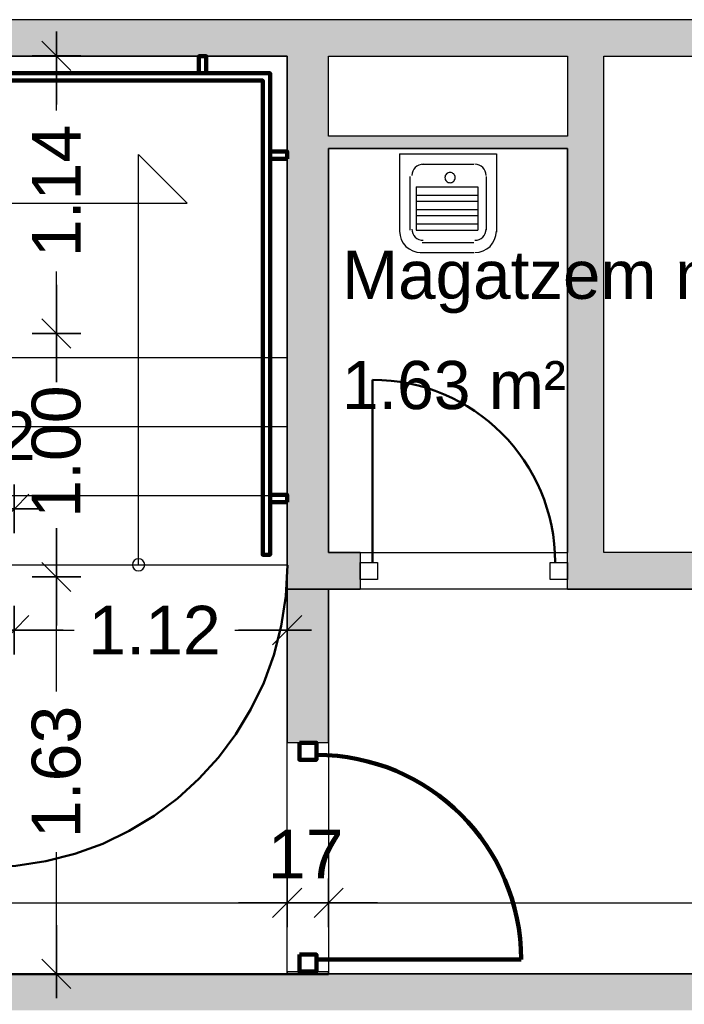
# Model space of a CAD drawing. Header units: metres. Extents: x -1 to 439, y -6 to 33.
# Tile 23 of 29: x 414.68 to 417.41, y 24.18 to 28.23. Entities that reach past the tile are written whole.
import ezdxf

# ---------------------------------------------------------------- set-up
doc = ezdxf.new("R2010")
doc.units = ezdxf.units.M
doc.header["$PDMODE"] = 65
doc.linetypes.add('CONTINUA', pattern=[0])
doc.linetypes.add('VERDECKT', pattern=[9.525, 6.35, -3.175])
for name, color, linetype, lineweight in [('3D P1 MURS EXISTENTS', 7, 'CONTINUA', 25), ('3D P1 MURS NOUS', 7, 'CONTINUA', 25), ('P1 COTES', 7, 'CONTINUA', 25), ('P1 ESCALES 2D', 7, 'CONTINUA', 25), ('P1 LOCAL', 7, 'CONTINUA', 25), ('P1 MOBLES', 7, 'CONTINUA', 25)]:
    doc.layers.add(name, color=color, linetype=linetype, lineweight=lineweight)
doc.styles.add('ARIAL', font='arial.ttf')
doc.dimstyles.new('DIMSTYLE_12', dxfattribs={"dimtxt": 0.2, "dimasz": 0.2, "dimexe": 0, "dimexo": 1e-06, "dimgap": 0.1, "dimtad": 2, "dimdec": 0, "dimlfac": 100, "dimrnd": 1, "dimzin": 4, "dimdsep": 46, "dimtxsty": 'ARIAL', "dimblk1": 'ALL_ML_STRICH', "dimblk2": 'ALL_ML_STRICH', "dimsah": 1, "dimcen": 0, "dimse1": 1, "dimse2": 1, "dimclrd": 2, "dimclre": 2, "dimclrt": 2, "dimadec": 0, "dimazin": 0, "dimtfac": 1, "dimtdec": 0, "dimtix": 1, "dimtmove": 2, "dimatfit": 3, "dimfxl": 0, "dimtvp": 1.2, "dimtzin": 0, "dimlwd": 0, "dimlwe": 35, "dimarcsym": 0})
doc.dimstyles.new('DIMSTYLE_9', dxfattribs={"dimtxt": 0.2, "dimasz": 0.2, "dimexe": 0, "dimexo": 1e-06, "dimgap": 0.1, "dimtad": 0, "dimrnd": 0.01, "dimzin": 4, "dimdsep": 46, "dimtxsty": 'ARIAL', "dimblk1": 'ALL_ML_STRICH', "dimblk2": 'ALL_ML_STRICH', "dimsah": 1, "dimcen": 0, "dimse1": 1, "dimse2": 1, "dimclrd": 2, "dimclre": 2, "dimclrt": 2, "dimadec": 0, "dimazin": 0, "dimtfac": 1, "dimtdec": 0, "dimtix": 1, "dimtmove": 2, "dimatfit": 3, "dimfxl": 0, "dimtzin": 0, "dimlwd": 0, "dimlwe": 35, "dimarcsym": 0})

# ---------------------------------------------------------------- blocks, each defined once
blk = doc.blocks.new('OBJETO_COMPLEJO_0')
at = {"layer": '3D P1 MURS NOUS', "color": 240, "linetype": 'CONTINUA', "lineweight": 140, "transparency": 33554687}
for points in [[(411.0148, 28.0082), (411.0148, 28.078), (411.0448, 28.078), (411.0448, 28.0082), (411.0148, 28.0082)], [(412.5148, 28.0082), (412.5148, 28.078), (412.5448, 28.078), (412.5448, 28.0082), (412.5148, 28.0082)], [(413.9648, 28.0082), (413.9648, 28.078), (413.9948, 28.078), (413.9948, 28.0082), (413.9648, 28.0082)], [(415.4148, 28.0082), (415.4148, 28.078), (415.4448, 28.078), (415.4448, 28.0082), (415.4148, 28.0082)], [(410.9304, 25.9895), (410.9004, 25.9896), (410.9003, 28.0082), (415.7064, 28.0082), (415.7064, 26.0308), (415.6764, 26.0308), (415.6764, 27.9782), (410.9302, 27.9782), (410.9304, 25.9895)], [(410.9003, 27.8505), (410.8306, 27.8505), (410.8306, 27.8805), (410.9003, 27.8805), (410.9003, 27.8505)], [(415.7762, 27.6574), (415.7064, 27.6574), (415.7064, 27.6874), (415.7762, 27.6874), (415.7762, 27.6574)], [(415.7762, 26.2474), (415.7064, 26.2474), (415.7064, 26.2774), (415.7762, 26.2774), (415.7762, 26.2474)], [(410.9004, 26.1296), (410.8307, 26.1296), (410.8307, 26.1596), (410.9004, 26.1596), (410.9004, 26.1296)]]:
    blk.add_lwpolyline(points, close=True, dxfattribs=at)
blk = doc.blocks.new('OBJETO_COMPLEJO_25')
at = {"layer": 'P1 ESCALES 2D', "color": 7, "lineweight": 25, "transparency": 33554687}
for start, end in [(90, 270), (270, 90)]:
    blk.add_arc((415.167, 25.9895), 0.025, start, end, dxfattribs=at)
blk = doc.blocks.new('ALL_ML_STRICH')
at = {"color": 0, "linetype": 'ByBlock', "lineweight": -2}
for p, q in [((0, -0.5), (0, 0.5)), ((-0.3, -0.3), (0.3, 0.3)), ((-1, 0), (0.5, 0))]:
    blk.add_line(p, q, dxfattribs=at)
blk = doc.blocks.new('*D107')
at = {"layer": 'DEFPOINTS', "color": 2, "linetype": 'CONTINUA', "lineweight": 35, "transparency": 33554687}
for p in [(411.9764, 26.1008), (414.6569, 25.9396), (411.9764, 25.7212)]:
    blk.add_point(p, dxfattribs=at)
at = {"layer": 'P1 COTES', "color": 2, "linetype": 'CONTINUA', "lineweight": -2, "transparency": 33554687}
for p, q in [((411.9764, 25.7212), (413.0009, 25.7212)), ((413.6609, 25.7212), (414.6569, 25.7212))]:
    blk.add_line(p, q, dxfattribs=at)
at = {"layer": 'P1 COTES', "color": 2, "linetype": 'CONTINUA', "lineweight": 35, "transparency": 33554687, "xscale": 0.2, "yscale": 0.2, "zscale": 0.2, "rotation": 180}
blk.add_blockref('ALL_ML_STRICH', (411.9764, 25.7212), dxfattribs=at)
at = {"layer": 'P1 COTES', "color": 2, "linetype": 'CONTINUA', "lineweight": 35, "transparency": 33554687, "xscale": 0.2, "yscale": 0.2, "zscale": 0.2}
blk.add_blockref('ALL_ML_STRICH', (414.6569, 25.7212), dxfattribs=at)
at = {"layer": 'P1 COTES', "color": 2, "linetype": 'CONTINUA', "lineweight": 35, "transparency": 33554687, "insert": (413.3309, 25.7212), "char_height": 0.2, "width": 0.8, "attachment_point": 5, "style": 'ARIAL'}
blk.add_mtext('\\A1;{\\A1;{2.68\\H0.132000;\\S^ ;}}', dxfattribs=at)
blk = doc.blocks.new('*D108')
at = {"layer": 'DEFPOINTS', "color": 2, "linetype": 'CONTINUA', "lineweight": 35, "transparency": 33554687}
for p in [(415.7769, 26.702), (414.6569, 25.9396), (414.6569, 25.7212)]:
    blk.add_point(p, dxfattribs=at)
at = {"layer": 'P1 COTES', "color": 2, "linetype": 'CONTINUA', "lineweight": -2, "transparency": 33554687}
for p, q in [((414.6569, 25.7212), (414.9024, 25.7212)), ((415.5624, 25.7212), (415.7769, 25.7212))]:
    blk.add_line(p, q, dxfattribs=at)
at = {"layer": 'P1 COTES', "color": 2, "linetype": 'CONTINUA', "lineweight": 35, "transparency": 33554687, "xscale": 0.2, "yscale": 0.2, "zscale": 0.2, "rotation": 180}
blk.add_blockref('ALL_ML_STRICH', (414.6569, 25.7212), dxfattribs=at)
at = {"layer": 'P1 COTES', "color": 2, "linetype": 'CONTINUA', "lineweight": 35, "transparency": 33554687, "xscale": 0.2, "yscale": 0.2, "zscale": 0.2}
blk.add_blockref('ALL_ML_STRICH', (415.7769, 25.7212), dxfattribs=at)
at = {"layer": 'P1 COTES', "color": 2, "linetype": 'CONTINUA', "lineweight": 35, "transparency": 33554687, "insert": (415.2324, 25.7212), "char_height": 0.2, "width": 0.8, "attachment_point": 5, "style": 'ARIAL'}
blk.add_mtext('\\A1;{\\A1;{1.12\\H0.132000;\\S^ ;}}', dxfattribs=at)
blk = doc.blocks.new('*D115')
at = {"layer": 'DEFPOINTS', "color": 2, "linetype": 'CONTINUA', "lineweight": 35, "transparency": 33554687}
for p in [(414.5369, 26.2193), (414.5369, 25.9896), (414.6569, 25.9396)]:
    blk.add_point(p, dxfattribs=at)
at = {"layer": 'P1 COTES', "color": 2, "linetype": 'CONTINUA', "lineweight": -2, "transparency": 33554687}
blk.add_line((414.5369, 26.2193), (414.6569, 26.2193), dxfattribs=at)
at = {"layer": 'P1 COTES', "color": 2, "linetype": 'CONTINUA', "lineweight": 35, "transparency": 33554687, "xscale": 0.2, "yscale": 0.2, "zscale": 0.2, "rotation": 180}
blk.add_blockref('ALL_ML_STRICH', (414.5369, 26.2193), dxfattribs=at)
at = {"layer": 'P1 COTES', "color": 2, "linetype": 'CONTINUA', "lineweight": 35, "transparency": 33554687, "xscale": 0.2, "yscale": 0.2, "zscale": 0.2}
blk.add_blockref('ALL_ML_STRICH', (414.6569, 26.2193), dxfattribs=at)
at = {"layer": 'P1 COTES', "color": 2, "linetype": 'CONTINUA', "lineweight": 35, "transparency": 33554687, "insert": (414.5889, 26.5193), "char_height": 0.2, "width": 0.4, "attachment_point": 5, "style": 'ARIAL'}
blk.add_mtext('\\A1;{12}', dxfattribs=at)
blk = doc.blocks.new('*D119')
at = {"layer": 'DEFPOINTS', "color": 2, "linetype": 'CONTINUA', "lineweight": 35, "transparency": 33554687}
for p in [(416.6271, 25.9396), (414.8295, 24.3095), (415.0219, 24.3095)]:
    blk.add_point(p, dxfattribs=at)
at = {"layer": 'P1 COTES', "color": 2, "linetype": 'CONTINUA', "lineweight": -2, "transparency": 33554687}
for p, q in [((414.8295, 25.469), (414.8295, 25.9396)), ((414.8295, 24.3095), (414.8295, 24.809))]:
    blk.add_line(p, q, dxfattribs=at)
at = {"layer": 'P1 COTES', "color": 2, "linetype": 'CONTINUA', "lineweight": 35, "transparency": 33554687, "xscale": 0.2, "yscale": 0.2, "zscale": 0.2}
for p, rotation in [((414.8295, 25.9396), 90), ((414.8295, 24.3095), 270)]:
    blk.add_blockref('ALL_ML_STRICH', p, dxfattribs=dict(at, rotation=rotation))
at = {"layer": 'P1 COTES', "color": 2, "linetype": 'CONTINUA', "lineweight": 35, "transparency": 33554687, "insert": (414.8295, 25.139), "char_height": 0.2, "width": 0.8, "attachment_point": 5, "rotation": 90, "style": 'ARIAL'}
blk.add_mtext('\\A1;{\\A1;{1.63\\H0.132000;\\S^ ;}}', dxfattribs=at)
blk = doc.blocks.new('*D120')
at = {"layer": 'DEFPOINTS', "color": 2, "linetype": 'CONTINUA', "lineweight": 35, "transparency": 33554687}
for p in [(416.6771, 26.9396), (414.8295, 25.9396), (416.6271, 25.9396)]:
    blk.add_point(p, dxfattribs=at)
at = {"layer": 'P1 COTES', "color": 2, "linetype": 'CONTINUA', "lineweight": -2, "transparency": 33554687}
for p, q in [((414.8295, 26.7844), (414.8295, 26.9396)), ((414.8295, 25.9396), (414.8295, 26.1244))]:
    blk.add_line(p, q, dxfattribs=at)
at = {"layer": 'P1 COTES', "color": 2, "linetype": 'CONTINUA', "lineweight": 35, "transparency": 33554687, "xscale": 0.2, "yscale": 0.2, "zscale": 0.2}
for p, rotation in [((414.8295, 26.9396), 90), ((414.8295, 25.9396), 270)]:
    blk.add_blockref('ALL_ML_STRICH', p, dxfattribs=dict(at, rotation=rotation))
at = {"layer": 'P1 COTES', "color": 2, "linetype": 'CONTINUA', "lineweight": 35, "transparency": 33554687, "insert": (414.8295, 26.4544), "char_height": 0.2, "width": 0.8, "attachment_point": 5, "rotation": 90, "style": 'ARIAL'}
blk.add_mtext('\\A1;{\\A1;{1.00\\H0.132000;\\S^ ;}}', dxfattribs=at)
blk = doc.blocks.new('*D121')
at = {"layer": 'DEFPOINTS', "color": 2, "linetype": 'CONTINUA', "lineweight": 35, "transparency": 33554687}
for p in [(414.8902, 28.0801), (414.8295, 26.9396), (416.6771, 26.9396)]:
    blk.add_point(p, dxfattribs=at)
at = {"layer": 'P1 COTES', "color": 2, "linetype": 'CONTINUA', "lineweight": -2, "transparency": 33554687}
for p, q in [((414.8295, 27.8547), (414.8295, 28.0801)), ((414.8295, 26.9396), (414.8295, 27.1947))]:
    blk.add_line(p, q, dxfattribs=at)
at = {"layer": 'P1 COTES', "color": 2, "linetype": 'CONTINUA', "lineweight": 35, "transparency": 33554687, "xscale": 0.2, "yscale": 0.2, "zscale": 0.2}
for p, rotation in [((414.8295, 28.0801), 90), ((414.8295, 26.9396), 270)]:
    blk.add_blockref('ALL_ML_STRICH', p, dxfattribs=dict(at, rotation=rotation))
at = {"layer": 'P1 COTES', "color": 2, "linetype": 'CONTINUA', "lineweight": 35, "transparency": 33554687, "insert": (414.8295, 27.5247), "char_height": 0.2, "width": 0.8, "attachment_point": 5, "rotation": 90, "style": 'ARIAL'}
blk.add_mtext('\\A1;{\\A1;{1.14\\H0.132000;\\S^ ;}}', dxfattribs=at)
blk = doc.blocks.new('*D126')
at = {"layer": 'DEFPOINTS', "color": 2, "linetype": 'CONTINUA', "lineweight": 35, "transparency": 33554687}
for p in [(415.777, 25.8895), (410.827, 25.7295), (410.827, 24.6013)]:
    blk.add_point(p, dxfattribs=at)
at = {"layer": 'P1 COTES', "color": 2, "linetype": 'CONTINUA', "lineweight": -2, "transparency": 33554687}
for p, q in [((410.827, 24.6013), (412.9857, 24.6013)), ((413.6457, 24.6013), (415.777, 24.6013))]:
    blk.add_line(p, q, dxfattribs=at)
at = {"layer": 'P1 COTES', "color": 2, "linetype": 'CONTINUA', "lineweight": 35, "transparency": 33554687, "xscale": 0.2, "yscale": 0.2, "zscale": 0.2, "rotation": 180}
blk.add_blockref('ALL_ML_STRICH', (410.827, 24.6013), dxfattribs=at)
at = {"layer": 'P1 COTES', "color": 2, "linetype": 'CONTINUA', "lineweight": 35, "transparency": 33554687, "xscale": 0.2, "yscale": 0.2, "zscale": 0.2}
blk.add_blockref('ALL_ML_STRICH', (415.777, 24.6013), dxfattribs=at)
at = {"layer": 'P1 COTES', "color": 2, "linetype": 'CONTINUA', "lineweight": 35, "transparency": 33554687, "insert": (413.3157, 24.6003), "char_height": 0.2, "width": 0.8, "attachment_point": 5, "style": 'ARIAL'}
blk.add_mtext('\\A1;{\\A1;{4.95\\H0.132000;\\S^ ;}}', dxfattribs=at)
blk = doc.blocks.new('*D127')
at = {"layer": 'DEFPOINTS', "color": 2, "linetype": 'CONTINUA', "lineweight": 35, "transparency": 33554687}
for p in [(415.777, 25.8895), (415.947, 25.8895), (415.777, 24.6013)]:
    blk.add_point(p, dxfattribs=at)
at = {"layer": 'P1 COTES', "color": 2, "linetype": 'CONTINUA', "lineweight": -2, "transparency": 33554687}
blk.add_line((415.777, 24.6013), (415.947, 24.6013), dxfattribs=at)
at = {"layer": 'P1 COTES', "color": 2, "linetype": 'CONTINUA', "lineweight": 35, "transparency": 33554687, "xscale": 0.2, "yscale": 0.2, "zscale": 0.2, "rotation": 180}
blk.add_blockref('ALL_ML_STRICH', (415.777, 24.6013), dxfattribs=at)
at = {"layer": 'P1 COTES', "color": 2, "linetype": 'CONTINUA', "lineweight": 35, "transparency": 33554687, "xscale": 0.2, "yscale": 0.2, "zscale": 0.2}
blk.add_blockref('ALL_ML_STRICH', (415.947, 24.6013), dxfattribs=at)
at = {"layer": 'P1 COTES', "color": 2, "linetype": 'CONTINUA', "lineweight": 35, "transparency": 33554687, "insert": (415.8529, 24.8013), "char_height": 0.2, "width": 0.4, "attachment_point": 5, "style": 'ARIAL'}
blk.add_mtext('\\A1;{17}', dxfattribs=at)
blk = doc.blocks.new('*D128')
at = {"layer": 'DEFPOINTS', "color": 2, "linetype": 'CONTINUA', "lineweight": 35, "transparency": 33554687}
for p in [(415.947, 25.8895), (415.947, 24.6013), (421.337, 23.7407)]:
    blk.add_point(p, dxfattribs=at)
at = {"layer": 'P1 COTES', "color": 2, "linetype": 'CONTINUA', "lineweight": -2, "transparency": 33554687}
for p, q in [((415.947, 24.6013), (418.3262, 24.6013)), ((418.9862, 24.6013), (421.337, 24.6013))]:
    blk.add_line(p, q, dxfattribs=at)
at = {"layer": 'P1 COTES', "color": 2, "linetype": 'CONTINUA', "lineweight": 35, "transparency": 33554687, "xscale": 0.2, "yscale": 0.2, "zscale": 0.2, "rotation": 180}
blk.add_blockref('ALL_ML_STRICH', (415.947, 24.6013), dxfattribs=at)
at = {"layer": 'P1 COTES', "color": 2, "linetype": 'CONTINUA', "lineweight": 35, "transparency": 33554687, "xscale": 0.2, "yscale": 0.2, "zscale": 0.2}
blk.add_blockref('ALL_ML_STRICH', (421.337, 24.6013), dxfattribs=at)
at = {"layer": 'P1 COTES', "color": 2, "linetype": 'CONTINUA', "lineweight": 35, "transparency": 33554687, "insert": (418.6562, 24.6003), "char_height": 0.2, "width": 0.8, "attachment_point": 5, "style": 'ARIAL'}
blk.add_mtext('\\A1;{\\A1;{5.39\\H0.132000;\\S^ ;}}', dxfattribs=at)

msp = doc.modelspace()

# ---------------------------------------------------------------- hatches: boundary and pattern name
at = {"layer": '3D P1 MURS EXISTENTS', "linetype": 'CONTINUA', "lineweight": 18, "true_color": 0xa0a0a0, "transparency": 33554687}
for points in [[(426.84641, 28.22825), (401.29043, 28.22825), (401.26071, 28.07825), (426.81534, 28.07825)], [(415.77698, 28.07825), (415.77698, 25.88946), (415.94698, 25.88946), (415.94698, 28.07825)], [(417.07698, 26.03946), (417.07698, 28.07825), (416.92698, 28.07825), (416.92698, 26.03946)], [(415.94698, 27.69946), (416.92698, 27.69946), (416.92698, 27.74946), (415.94698, 27.74946)], [(416.07698, 25.88946), (416.07698, 26.03946), (415.94698, 26.03946), (415.94698, 25.88946)], [(416.92698, 25.88946), (417.70698, 25.88946), (417.70698, 26.03946), (416.92698, 26.03946)], [(417.44698, 24.30946), (412.10698, 24.30946), (412.10698, 24.15946), (417.44698, 24.15946)]]:
    msp.add_hatch(color=253, dxfattribs=at).paths.add_polyline_path(points)
at = {"layer": '3D P1 MURS NOUS', "linetype": 'CONTINUA', "lineweight": 18, "transparency": 33554687}
for points in [[(415.77698, 25.88946), (415.77698, 25.25879), (415.94698, 25.25879), (415.94698, 25.88946)], [(415.94698, 24.3069), (415.94698, 24.31879), (415.77698, 24.31879), (415.77698, 24.3069)]]:
    msp.add_hatch(color=220, dxfattribs=at).paths.add_polyline_path(points)

# ---------------------------------------------------------------- linework, layer by layer
at = {"layer": '3D P1 MURS EXISTENTS', "color": 7, "linetype": 'CONTINUA', "lineweight": 25, "transparency": 33554687}
for p, q in [((426.84641, 28.22825), (401.29043, 28.22825)), ((408.98747, 28.07825), (415.77698, 28.07825)), ((415.77698, 28.07825), (415.77698, 25.88946)), ((415.94698, 27.74946), (415.94698, 28.07825)), ((415.94698, 28.07825), (416.92698, 28.07825)), ((416.92698, 28.07825), (416.92698, 27.74946)), ((417.07698, 26.03946), (417.07698, 28.07825)), ((417.07698, 28.07825), (418.98698, 28.07825)), ((416.92698, 27.74946), (415.94698, 27.74946)), ((415.94698, 27.69946), (416.92698, 27.69946)), ((415.94698, 26.03946), (415.94698, 27.69946)), ((416.92698, 27.69946), (416.92698, 26.03946)), ((416.07698, 26.03946), (415.94698, 26.03946)), ((416.07698, 26.03946), (416.07698, 25.88946)), ((416.92698, 25.88946), (416.92698, 26.03946)), ((417.70698, 26.03946), (417.07698, 26.03946)), ((415.77698, 25.88946), (415.94698, 25.88946)), ((415.94698, 25.88946), (416.07698, 25.88946)), ((416.92698, 25.88946), (417.70698, 25.88946)), ((417.44698, 24.30946), (412.10698, 24.30946))]:
    msp.add_line(p, q, dxfattribs=at)
at = {"layer": '3D P1 MURS EXISTENTS', "color": 202, "linetype": 'CONTINUA', "lineweight": 50, "transparency": 33554687}
msp.add_line((416.12698, 25.99946), (416.12698, 26.74946), dxfattribs=at)
at = {"layer": '3D P1 MURS EXISTENTS', "color": 7, "linetype": 'CONTINUA', "lineweight": 25, "transparency": 33554687}
for points in [[(416.14698, 25.92946), (416.07698, 25.92946), (416.07698, 25.99946), (416.14698, 25.99946), (416.14698, 25.92946)], [(416.92698, 25.92946), (416.85698, 25.92946), (416.85698, 25.99946), (416.92698, 25.99946), (416.92698, 25.92946)]]:
    msp.add_lwpolyline(points, close=True, dxfattribs=at)
at = {"layer": '3D P1 MURS EXISTENTS', "color": 202, "linetype": 'CONTINUA', "lineweight": 50, "transparency": 33554687}
msp.add_arc((416.12698, 25.99946), 0.75, 0, 90, dxfattribs=at)
at = {"layer": '3D P1 MURS NOUS', "color": 7, "linetype": 'CONTINUA', "lineweight": 25, "transparency": 33554687}
for p, q in [((415.77698, 25.88946), (415.77698, 25.25879)), ((415.94698, 25.88946), (415.77698, 25.88946)), ((415.94698, 25.25879), (415.94698, 25.88946)), ((415.94698, 25.25879), (415.77698, 25.25879)), ((415.77698, 24.31879), (415.94698, 24.31879)), ((415.77698, 24.31879), (415.77698, 24.3069)), ((415.77698, 24.3069), (415.94698, 24.3069)), ((415.94698, 24.3069), (415.94698, 24.31879))]:
    msp.add_line(p, q, dxfattribs=at)
at = {"layer": '3D P1 MURS NOUS', "color": 240, "linetype": 'CONTINUA', "lineweight": 140, "transparency": 33554687}
msp.add_line((415.89698, 24.36879), (416.73698, 24.36879), dxfattribs=at)
for points in [[(415.82698, 25.25879), (415.82698, 25.18879), (415.89698, 25.18879), (415.89698, 25.25879), (415.82698, 25.25879)], [(415.82698, 24.38879), (415.82698, 24.31879), (415.89698, 24.31879), (415.89698, 24.38879), (415.82698, 24.38879)]]:
    msp.add_lwpolyline(points, close=True, dxfattribs=at)
msp.add_arc((415.89698, 24.36879), 0.84, 0, 90, dxfattribs=at)
at = {"layer": 'P1 ESCALES 2D', "color": 7, "lineweight": 25, "transparency": 33554687}
for p, q in [((415.16698, 25.98946), (415.16698, 27.67446)), ((415.16698, 27.67446), (415.36698, 27.47446)), ((416.23847, 27.67669), (416.6355, 27.67669)), ((416.23847, 27.67669), (416.23847, 27.35589)), ((416.6355, 27.67669), (416.6355, 27.35589)), ((416.33139, 27.63448), (416.54258, 27.63448)), ((416.28071, 27.58383), (416.28071, 27.36433)), ((416.59326, 27.58383), (416.59326, 27.36433)), ((416.30605, 27.54162), (416.30605, 27.36433)), ((416.30605, 27.54162), (416.55947, 27.54162)), ((416.55947, 27.54162), (416.55947, 27.36433)), ((416.30605, 27.50785), (416.55947, 27.50785)), ((411.21079, 27.47446), (415.36698, 27.47446)), ((416.30605, 27.48252), (416.55947, 27.48252)), ((416.30605, 27.44875), (416.55947, 27.44875)), ((416.30605, 27.42343), (416.55947, 27.42343)), ((416.30605, 27.38966), (416.55947, 27.38966)), ((416.30605, 27.36433), (416.55947, 27.36433)), ((416.33139, 27.31368), (416.54258, 27.31368)), ((416.32295, 27.27147), (416.54258, 27.27147)), ((415.77698, 26.83946), (414.60698, 26.83946)), ((415.77698, 26.55613), (414.60698, 26.55613)), ((415.77698, 26.27279), (414.60698, 26.27279)), ((410.82698, 25.98946), (415.77698, 25.98946))]:
    msp.add_line(p, q, dxfattribs=at)
for points in [[(416.33562, 27.63448), (416.32625, 27.63354), (416.31753, 27.63083), (416.30964, 27.62655), (416.30276, 27.62088), (416.29709, 27.61401), (416.29281, 27.60612), (416.2901, 27.59741), (416.28916, 27.58805)], [(416.59326, 27.58805), (416.59232, 27.59741), (416.58961, 27.60612), (416.58533, 27.61401), (416.57965, 27.62088), (416.57278, 27.62655), (416.56488, 27.63083), (416.55616, 27.63354), (416.5468, 27.63448)], [(416.23847, 27.36011), (416.24028, 27.34225), (416.24544, 27.32561), (416.25362, 27.31055), (416.26445, 27.29743), (416.27758, 27.28661), (416.29265, 27.27843), (416.30929, 27.27327), (416.32717, 27.27147)], [(416.28916, 27.36855), (416.2901, 27.3592), (416.29281, 27.35048), (416.29709, 27.34259), (416.30276, 27.33572), (416.30964, 27.33005), (416.31753, 27.32577), (416.32625, 27.32306), (416.33562, 27.32212)], [(416.5468, 27.32212), (416.55616, 27.32306), (416.56488, 27.32577), (416.57278, 27.33005), (416.57965, 27.33572), (416.58533, 27.34259), (416.58961, 27.35048), (416.59232, 27.3592), (416.59326, 27.36855)], [(416.5468, 27.27147), (416.56467, 27.27327), (416.58132, 27.27843), (416.59639, 27.28661), (416.60952, 27.29743), (416.62035, 27.31055), (416.62853, 27.32561), (416.63369, 27.34225), (416.6355, 27.36011)]]:
    msp.add_lwpolyline(points, dxfattribs=at)
msp.add_lwpolyline([(416.46655, 27.57961), (416.46612, 27.58386), (416.46489, 27.58782), (416.46294, 27.59141), (416.46037, 27.59453), (416.45724, 27.59711), (416.45365, 27.59906), (416.44969, 27.60028), (416.44543, 27.60071), (416.44118, 27.60028), (416.43721, 27.59906), (416.43362, 27.59711), (416.4305, 27.59453), (416.42792, 27.59141), (416.42597, 27.58782), (416.42474, 27.58386), (416.42431, 27.57961), (416.42474, 27.57535), (416.42597, 27.57139), (416.42792, 27.56781), (416.4305, 27.56468), (416.43362, 27.56211), (416.43721, 27.56016), (416.44118, 27.55893), (416.44543, 27.5585), (416.44969, 27.55893), (416.45365, 27.56016), (416.45724, 27.56211), (416.46037, 27.56468), (416.46294, 27.56781), (416.46489, 27.57139), (416.46612, 27.57535), (416.46655, 27.57961)], close=True, dxfattribs=at)
at = {"layer": 'P1 LOCAL', "color": 7, "linetype": 'CONTINUA', "lineweight": 25, "transparency": 33554687}
for p, q in [((415.77698, 28.07825), (410.82698, 28.07825)), ((415.77698, 24.3069), (415.77698, 28.07825)), ((416.92698, 27.69946), (415.94698, 27.69946)), ((415.94698, 27.69946), (415.94698, 26.03946)), ((416.92698, 26.03946), (416.92698, 27.69946)), ((415.94698, 26.03946), (416.92698, 26.03946)), ((421.33698, 25.88946), (415.94698, 25.88946)), ((415.94698, 25.88946), (415.94698, 24.30946)), ((410.82698, 24.3069), (415.77698, 24.3069)), ((415.94698, 24.30946), (421.33698, 24.30946))]:
    msp.add_line(p, q, dxfattribs=at)
at = {"layer": 'P1 MOBLES', "color": 202, "linetype": 'VERDECKT', "lineweight": 50, "transparency": 33554687}
msp.add_arc((414.53632, 25.9883), 1.24175, 270, 0, dxfattribs=at)

# ---------------------------------------------------------------- block references
at = {"layer": '3D P1 MURS NOUS', "color": 240, "linetype": 'CONTINUA', "lineweight": 140, "transparency": 33554687}
msp.add_blockref('OBJETO_COMPLEJO_0', (0, 0), dxfattribs=at)
at = {"layer": 'P1 ESCALES 2D', "color": 7, "lineweight": 25, "transparency": 33554687}
msp.add_blockref('OBJETO_COMPLEJO_25', (0, 0), dxfattribs=at)

# ---------------------------------------------------------------- texts
at = {"layer": 'P1 LOCAL', "color": 7, "linetype": 'CONTINUA', "lineweight": 25, "transparency": 33554687, "char_height": 0.198, "attachment_point": 7, "style": 'ARIAL'}
for s, insert, width in [('\\W1.00;Magatzem neteja', (416.00189, 27.02205), 2.2311268), ('\\W0.98;1.63 m²', (416.00189, 26.62605), 1.0379123)]:
    msp.add_mtext(s, dxfattribs=dict(at, insert=insert, width=width))

# ---------------------------------------------------------------- dimensions: what is measured, and where the dimension line sits
at = {"layer": 'P1 COTES', "color": 2, "linetype": 'CONTINUA', "lineweight": 35, "transparency": 33554687}
for base, p1, p2, picture, middle in [((414.8295, 28.08009), (416.67708, 26.93959), (414.89022, 28.08009), '*D121', (414.8295, 27.5247)), ((414.8295, 26.93959), (416.62708, 25.93959), (416.67708, 26.93959), '*D120', (414.8295, 26.45438)), ((414.8295, 25.93959), (415.02185, 24.30946), (416.62708, 25.93959), '*D119', (414.8295, 25.13897))]:
    dim = msp.add_linear_dim(base=base, p1=p1, p2=p2, angle=90, dimstyle='DIMSTYLE_9', override={"dimpost": '<>', "dimclrd": 2, "dimclre": 2, "dimclrt": 2, "dimlwd": 0, "dimlwe": 35}, dxfattribs=at)
    dim.commit()
    dim.dimension.update_dxf_attribs({"geometry": picture, "text_midpoint": middle, "dimtype": 160})
for base, p1, p2, dimstyle, picture, middle in [((415.77693, 25.72125), (414.65693, 25.93959), (415.77693, 26.70202), 'DIMSTYLE_9', '*D108', (415.2324, 25.72125)), ((414.65693, 26.21933), (414.53693, 25.98959), (414.65693, 25.93959), 'DIMSTYLE_12', '*D115', (414.58891, 26.51933)), ((414.65693, 25.72125), (411.97645, 26.10079), (414.65693, 25.93959), 'DIMSTYLE_9', '*D107', (413.33093, 25.72125)), ((415.77698, 24.60134), (410.82698, 25.72946), (415.77698, 25.88946), 'DIMSTYLE_9', '*D126', (413.31568, 24.60029)), ((415.94698, 24.60134), (415.77698, 25.88946), (415.94698, 25.88946), 'DIMSTYLE_12', '*D127', (415.85294, 24.80134)), ((421.33698, 24.60134), (415.94698, 25.88946), (421.33698, 23.74074), 'DIMSTYLE_9', '*D128', (418.65623, 24.60025))]:
    dim = msp.add_linear_dim(base=base, p1=p1, p2=p2, dimstyle=dimstyle, override={"dimpost": '<>', "dimclrd": 2, "dimclre": 2, "dimclrt": 2, "dimlwd": 0, "dimlwe": 35}, dxfattribs=at)
    dim.commit()
    dim.dimension.update_dxf_attribs({"geometry": picture, "text_midpoint": middle, "dimtype": 160})

doc.saveas('drawing.dxf')
